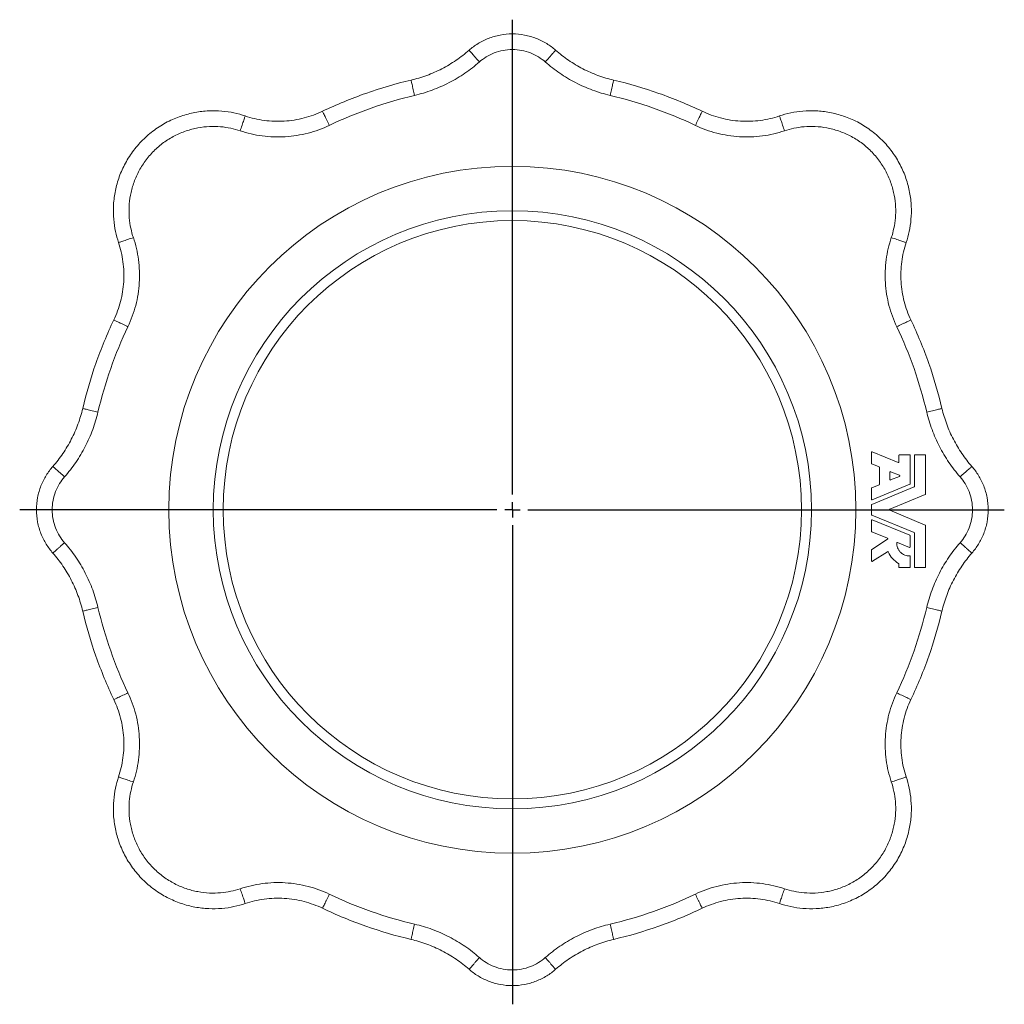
# Model space of a CAD drawing. Header units: millimetres. Extents: x 142 to 788, y -48 to 638.
# Tile 6 of 6: x 468 to 788, y 318 to 638. Entities that reach past the tile are written whole.
import ezdxf

# ---------------------------------------------------------------- set-up
doc = ezdxf.new("R2010")
doc.units = ezdxf.units.MM
doc.layers.add('FORMAT', color=7, linetype='Continuous')

# ---------------------------------------------------------------- blocks, each defined once
blk = doc.blocks.new('SW_CENTERMARKSYMBOL_0')
at = {"layer": 'FORMAT', "color": 0}
for p, q in [((0, 5), (0, 159.3)), ((-5, 0), (-160.14, 0)), ((0, 0), (-2.5, 0)), ((0, 0), (0, 2.5)), ((0, 0), (0, -2.5)), ((0, 0), (2.5, 0)), ((5, 0), (159.91, 0)), ((0, -5), (0, -160.75))]:
    blk.add_line(p, q, dxfattribs=at)

msp = doc.modelspace()

# ---------------------------------------------------------------- linework, layer by layer
at = {"color": 7, "linetype": 'Continuous', "lineweight": 15}
for p, q in [((744.86, 493.96), (744.86, 497.53)), ((745.11, 497.7), (753.52, 494.22)), ((753.77, 494.39), (753.77, 496.54)), ((753.95, 496.73), (757.25, 496.73)), ((757.43, 496.54), (757.43, 487.38)), ((758.79, 486.47), (758.79, 496.54)), ((758.97, 496.73), (762.27, 496.73)), ((762.45, 496.54), (762.45, 484.02)), ((747.31, 492.83), (744.97, 493.79)), ((747.42, 487.2), (747.42, 492.66)), ((750.81, 488.75), (750.81, 491.1)), ((751.07, 491.27), (753.9, 490.1)), ((753.9, 489.76), (751.07, 488.58)), ((744.97, 486.06), (747.31, 487.03)), ((757.32, 487.21), (745.11, 482.15)), ((744.86, 482.32), (744.86, 485.89)), ((744.97, 480.63), (758.67, 486.3)), ((762.34, 483.85), (750.78, 479.07)), ((744.86, 477.34), (744.86, 480.46)), ((758.67, 471.49), (744.97, 477.17)), ((750.78, 478.73), (762.34, 473.94)), ((744.86, 471.91), (744.86, 475.48)), ((745.11, 475.65), (757.32, 470.59)), ((762.45, 473.77), (762.45, 460.26)), ((750.06, 469.63), (744.97, 471.74)), ((758.79, 460.26), (758.79, 471.32)), ((744.94, 466.03), (750.09, 469.3)), ((757.18, 466.68), (753.32, 468.28)), ((757.43, 470.42), (757.43, 466.85)), ((744.86, 462.3), (744.86, 465.87)), ((750.04, 465.27), (745.14, 462.15)), ((753.77, 460.26), (753.77, 461.31)), ((757.43, 463.75), (757.43, 460.26)), ((757.25, 460.08), (753.95, 460.08)), ((762.27, 460.08), (758.97, 460.08))]:
    msp.add_line(p, q, dxfattribs=at)
for radius in [111.65, 97.22, 94]:
    msp.add_circle((628.11, 478.9), radius, dxfattribs=at)
for points, knots in [([(614.04, 628.28), (614.92, 629.05), (615.89, 629.78), (618, 631.07), (619.14, 631.65), (621.55, 632.59), (622.82, 632.96), (625.43, 633.45), (626.77, 633.58), (629.44, 633.58), (630.78, 633.45), (633.39, 632.96), (634.66, 632.59), (637.07, 631.65), (638.21, 631.07), (640.32, 629.78), (641.3, 629.05), (642.18, 628.28)], [0, 0, 0, 0, 0.125, 0.125, 0.25, 0.25, 0.375, 0.375, 0.5, 0.5, 0.625, 0.625, 0.75, 0.75, 0.875, 0.875, 1, 1, 1, 1]), ([(595.17, 618.55), (596.89, 618.96), (598.6, 619.47), (601.96, 620.71), (603.61, 621.43), (606.8, 623.08), (608.34, 624), (611.3, 626.02), (612.71, 627.11), (614.04, 628.28)], [0, 0, 0, 0, 0.25, 0.25, 0.5, 0.5, 0.75, 0.75, 1, 1, 1, 1]), ([(614.04, 628.28), (614.03, 628.28), (614.1, 628.2), (614.34, 627.93), (614.45, 627.81), (614.7, 627.52), (614.84, 627.36), (615.17, 626.98), (615.35, 626.78), (615.74, 626.34), (615.94, 626.1), (616.57, 625.39), (617, 624.91), (617.39, 624.45)], [0, 0, 0, 0, 0.25, 0.25, 0.375, 0.375, 0.5, 0.5, 0.625, 0.625, 0.75, 0.75, 1, 1, 1, 1]), ([(661.04, 618.55), (659.32, 618.96), (657.61, 619.47), (654.25, 620.71), (652.61, 621.43), (649.41, 623.08), (647.87, 624), (644.91, 626.02), (643.51, 627.11), (642.18, 628.28)], [0, 0, 0, 0, 0.25, 0.25, 0.5, 0.5, 0.75, 0.75, 1, 1, 1, 1]), ([(566.41, 608.44), (571, 610.62), (575.72, 612.57), (585.33, 615.95), (590.23, 617.38), (595.17, 618.55)], [0, 0, 0, 0, 0.5, 0.5, 1, 1, 1, 1]), ([(595.17, 618.55), (595.17, 618.56), (595.2, 618.45), (595.28, 618.1), (595.32, 617.94), (595.4, 617.57), (595.45, 617.36), (595.57, 616.87), (595.63, 616.6), (595.77, 616.04), (595.84, 615.74), (596.05, 614.82), (596.2, 614.18), (596.34, 613.6)], [0, 0, 0, 0, 0.25, 0.25, 0.375, 0.375, 0.5, 0.5, 0.625, 0.625, 0.75, 0.75, 1, 1, 1, 1]), ([(661.04, 618.55), (661.04, 618.56), (661.02, 618.45), (660.93, 618.1), (660.9, 617.94), (660.81, 617.57), (660.76, 617.36), (660.64, 616.87), (660.58, 616.6), (660.45, 616.04), (660.37, 615.74), (660.16, 614.82), (660.01, 614.18), (659.87, 613.6)], [0, 0, 0, 0, 0.25, 0.25, 0.375, 0.375, 0.5, 0.5, 0.625, 0.625, 0.75, 0.75, 1, 1, 1, 1]), ([(689.8, 608.44), (685.21, 610.62), (680.5, 612.57), (670.88, 615.95), (665.98, 617.38), (661.04, 618.55)], [0, 0, 0, 0, 0.5, 0.5, 1, 1, 1, 1]), ([(541.26, 606.91), (540.11, 607.3), (538.89, 607.63), (536.36, 608.17), (535.03, 608.37), (532.28, 608.6), (530.86, 608.63), (527.94, 608.49), (526.45, 608.32), (523.44, 607.76), (521.92, 607.36), (518.91, 606.34), (517.41, 605.7), (514.5, 604.19), (513.09, 603.32), (510.4, 601.35), (509.12, 600.26), (506.75, 597.89), (505.65, 596.61), (503.68, 593.91), (502.81, 592.5), (501.3, 589.59), (500.67, 588.1), (499.64, 585.08), (499.24, 583.56), (498.68, 580.56), (498.51, 579.06), (498.37, 576.15), (498.41, 574.72), (498.64, 571.97), (498.84, 570.65), (499.37, 568.11), (499.71, 566.9), (500.09, 565.75)], [0, 0, 0, 0, 0.0625, 0.0625, 0.125, 0.125, 0.1875, 0.1875, 0.25, 0.25, 0.3125, 0.3125, 0.375, 0.375, 0.4375, 0.4375, 0.5, 0.5, 0.5625, 0.5625, 0.625, 0.625, 0.6875, 0.6875, 0.75, 0.75, 0.8125, 0.8125, 0.875, 0.875, 0.9375, 0.9375, 1, 1, 1, 1]), ([(541.26, 606.91), (543.25, 606.25), (545.34, 605.75), (549.62, 605.18), (551.81, 605.1), (556.16, 605.36), (558.32, 605.71), (562.5, 606.8), (564.52, 607.54), (566.41, 608.44)], [0, 0, 0, 0, 0.25, 0.25, 0.5, 0.5, 0.75, 0.75, 1, 1, 1, 1]), ([(566.41, 608.44), (566.41, 608.44), (566.45, 608.35), (566.61, 608.02), (566.68, 607.88), (566.84, 607.53), (566.94, 607.33), (567.15, 606.88), (567.27, 606.64), (567.52, 606.11), (567.66, 605.83), (568.06, 604.98), (568.34, 604.39), (568.6, 603.84)], [0, 0, 0, 0, 0.25, 0.25, 0.375, 0.375, 0.5, 0.5, 0.625, 0.625, 0.75, 0.75, 1, 1, 1, 1]), ([(689.8, 608.44), (689.8, 608.44), (689.76, 608.35), (689.6, 608.02), (689.53, 607.88), (689.37, 607.53), (689.27, 607.33), (689.06, 606.88), (688.94, 606.64), (688.69, 606.11), (688.56, 605.83), (688.15, 604.98), (687.87, 604.39), (687.61, 603.84)], [0, 0, 0, 0, 0.25, 0.25, 0.375, 0.375, 0.5, 0.5, 0.625, 0.625, 0.75, 0.75, 1, 1, 1, 1]), ([(714.96, 606.91), (712.96, 606.25), (710.87, 605.75), (706.59, 605.18), (704.4, 605.1), (700.05, 605.36), (697.89, 605.71), (693.71, 606.8), (691.7, 607.54), (689.8, 608.44)], [0, 0, 0, 0, 0.25, 0.25, 0.5, 0.5, 0.75, 0.75, 1, 1, 1, 1]), ([(756.12, 565.75), (756.51, 566.9), (756.84, 568.11), (757.37, 570.65), (757.57, 571.97), (757.81, 574.72), (757.84, 576.15), (757.7, 579.06), (757.53, 580.56), (756.97, 583.56), (756.57, 585.08), (755.54, 588.1), (754.91, 589.59), (753.4, 592.5), (752.53, 593.91), (750.56, 596.61), (749.47, 597.89), (747.09, 600.26), (745.81, 601.35), (743.12, 603.32), (741.71, 604.19), (738.8, 605.7), (737.3, 606.34), (734.29, 607.36), (732.77, 607.76), (729.76, 608.32), (728.27, 608.49), (725.36, 608.63), (723.93, 608.6), (721.18, 608.37), (719.86, 608.17), (717.32, 607.63), (716.11, 607.3), (714.96, 606.91)], [0, 0, 0, 0, 0.0625, 0.0625, 0.125, 0.125, 0.1875, 0.1875, 0.25, 0.25, 0.3125, 0.3125, 0.375, 0.375, 0.4375, 0.4375, 0.5, 0.5, 0.5625, 0.5625, 0.625, 0.625, 0.6875, 0.6875, 0.75, 0.75, 0.8125, 0.8125, 0.875, 0.875, 0.9375, 0.9375, 1, 1, 1, 1]), ([(500.09, 565.75), (500.76, 563.76), (501.25, 561.66), (501.82, 557.38), (501.9, 555.2), (501.64, 550.85), (501.29, 548.68), (500.21, 544.5), (499.47, 542.49), (498.56, 540.59)], [0, 0, 0, 0, 0.25, 0.25, 0.5, 0.5, 0.75, 0.75, 1, 1, 1, 1]), ([(756.12, 565.75), (755.45, 563.76), (754.96, 561.66), (754.39, 557.38), (754.31, 555.2), (754.57, 550.85), (754.92, 548.68), (756, 544.5), (756.75, 542.49), (757.65, 540.59)], [0, 0, 0, 0, 0.25, 0.25, 0.5, 0.5, 0.75, 0.75, 1, 1, 1, 1]), ([(498.56, 540.59), (496.38, 536), (494.43, 531.29), (491.05, 521.67), (489.62, 516.78), (488.45, 511.83)], [0, 0, 0, 0, 0.5, 0.5, 1, 1, 1, 1]), ([(498.56, 540.59), (498.56, 540.59), (498.65, 540.55), (498.99, 540.39), (499.13, 540.32), (499.47, 540.16), (499.67, 540.06), (500.12, 539.85), (500.37, 539.73), (500.9, 539.48), (501.18, 539.35), (502.03, 538.94), (502.62, 538.66), (503.16, 538.4)], [0, 0, 0, 0, 0.25, 0.25, 0.375, 0.375, 0.5, 0.5, 0.625, 0.625, 0.75, 0.75, 1, 1, 1, 1]), ([(757.65, 540.59), (757.65, 540.59), (757.56, 540.55), (757.23, 540.39), (757.08, 540.32), (756.74, 540.16), (756.54, 540.06), (756.09, 539.85), (755.84, 539.73), (755.32, 539.48), (755.04, 539.35), (754.18, 538.94), (753.6, 538.66), (753.05, 538.4)], [0, 0, 0, 0, 0.25, 0.25, 0.375, 0.375, 0.5, 0.5, 0.625, 0.625, 0.75, 0.75, 1, 1, 1, 1]), ([(757.65, 540.59), (759.83, 536), (761.78, 531.29), (765.16, 521.67), (766.59, 516.78), (767.76, 511.83)], [0, 0, 0, 0, 0.5, 0.5, 1, 1, 1, 1]), ([(488.45, 511.83), (488.05, 510.11), (487.53, 508.4), (486.3, 505.04), (485.57, 503.4), (483.93, 500.21), (483, 498.66), (480.99, 495.71), (479.89, 494.3), (478.73, 492.97)], [0, 0, 0, 0, 0.25, 0.25, 0.5, 0.5, 0.75, 0.75, 1, 1, 1, 1]), ([(488.45, 511.83), (488.45, 511.83), (488.55, 511.81), (488.91, 511.72), (489.06, 511.69), (489.43, 511.6), (489.65, 511.55), (490.13, 511.43), (490.4, 511.37), (490.97, 511.24), (491.27, 511.17), (492.19, 510.95), (492.82, 510.8), (493.41, 510.66)], [0, 0, 0, 0, 0.25, 0.25, 0.375, 0.375, 0.5, 0.5, 0.625, 0.625, 0.75, 0.75, 1, 1, 1, 1]), ([(767.76, 511.83), (767.76, 511.83), (767.66, 511.81), (767.3, 511.72), (767.15, 511.69), (766.78, 511.6), (766.56, 511.55), (766.08, 511.43), (765.81, 511.37), (765.24, 511.24), (764.94, 511.17), (764.02, 510.95), (763.39, 510.8), (762.8, 510.66)], [0, 0, 0, 0, 0.25, 0.25, 0.375, 0.375, 0.5, 0.5, 0.625, 0.625, 0.75, 0.75, 1, 1, 1, 1]), ([(767.76, 511.83), (768.16, 510.11), (768.68, 508.4), (769.92, 505.04), (770.64, 503.4), (772.29, 500.21), (773.21, 498.66), (775.22, 495.71), (776.32, 494.3), (777.49, 492.97)], [0, 0, 0, 0, 0.25, 0.25, 0.5, 0.5, 0.75, 0.75, 1, 1, 1, 1]), ([(745.11, 497.7), (745.09, 497.71), (745.06, 497.72), (745, 497.71), (744.97, 497.7), (744.91, 497.67), (744.89, 497.64), (744.86, 497.59), (744.86, 497.56), (744.86, 497.53)], [0, 0, 0, 0, 0.25, 0.25, 0.5, 0.5, 0.75, 0.75, 1, 1, 1, 1]), ([(753.95, 496.73), (753.91, 496.73), (753.86, 496.71), (753.79, 496.64), (753.77, 496.59), (753.77, 496.54)], [0, 0, 0, 0, 0.5, 0.5, 1, 1, 1, 1]), ([(757.43, 496.54), (757.43, 496.59), (757.42, 496.64), (757.34, 496.71), (757.29, 496.73), (757.25, 496.73)], [0, 0, 0, 0, 0.5, 0.5, 1, 1, 1, 1]), ([(758.97, 496.73), (758.93, 496.73), (758.87, 496.71), (758.8, 496.64), (758.79, 496.59), (758.79, 496.54)], [0, 0, 0, 0, 0.5, 0.5, 1, 1, 1, 1]), ([(762.45, 496.54), (762.45, 496.59), (762.43, 496.64), (762.36, 496.71), (762.31, 496.73), (762.27, 496.73)], [0, 0, 0, 0, 0.5, 0.5, 1, 1, 1, 1]), ([(478.73, 464.83), (477.95, 465.71), (477.23, 466.68), (475.93, 468.79), (475.36, 469.93), (474.42, 472.34), (474.05, 473.61), (473.55, 476.22), (473.43, 477.56), (473.43, 480.24), (473.55, 481.58), (474.05, 484.18), (474.42, 485.45), (475.36, 487.86), (475.93, 489), (477.23, 491.11), (477.95, 492.09), (478.73, 492.97)], [0, 0, 0, 0, 0.125, 0.125, 0.25, 0.25, 0.375, 0.375, 0.5, 0.5, 0.625, 0.625, 0.75, 0.75, 0.875, 0.875, 1, 1, 1, 1]), ([(744.86, 493.96), (744.86, 493.93), (744.87, 493.89), (744.91, 493.83), (744.94, 493.81), (744.97, 493.79)], [0, 0, 0, 0, 0.5, 0.5, 1, 1, 1, 1]), ([(753.52, 494.22), (753.54, 494.21), (753.57, 494.21), (753.63, 494.21), (753.66, 494.22), (753.71, 494.26), (753.74, 494.28), (753.76, 494.34), (753.77, 494.37), (753.77, 494.39)], [0, 0, 0, 0, 0.25, 0.25, 0.5, 0.5, 0.75, 0.75, 1, 1, 1, 1]), ([(777.49, 464.83), (778.26, 465.71), (778.98, 466.68), (780.28, 468.79), (780.85, 469.93), (781.8, 472.34), (782.16, 473.61), (782.66, 476.22), (782.79, 477.56), (782.79, 480.24), (782.66, 481.58), (782.16, 484.18), (781.8, 485.45), (780.85, 487.86), (780.28, 489), (778.98, 491.11), (778.26, 492.09), (777.49, 492.97)], [0, 0, 0, 0, 0.125, 0.125, 0.25, 0.25, 0.375, 0.375, 0.5, 0.5, 0.625, 0.625, 0.75, 0.75, 0.875, 0.875, 1, 1, 1, 1]), ([(747.42, 492.66), (747.42, 492.69), (747.41, 492.73), (747.37, 492.79), (747.34, 492.81), (747.31, 492.83)], [0, 0, 0, 0, 0.5, 0.5, 1, 1, 1, 1]), ([(751.07, 491.27), (751.04, 491.28), (751.02, 491.29), (750.96, 491.28), (750.92, 491.27), (750.87, 491.23), (750.85, 491.21), (750.82, 491.15), (750.81, 491.13), (750.81, 491.1)], [0, 0, 0, 0, 0.25, 0.25, 0.5, 0.5, 0.75, 0.75, 1, 1, 1, 1]), ([(753.9, 489.76), (753.93, 489.77), (753.96, 489.79), (754, 489.85), (754.02, 489.89), (754.02, 489.97), (754, 490.01), (753.96, 490.07), (753.93, 490.08), (753.9, 490.1)], [0, 0, 0, 0, 0.25, 0.25, 0.5, 0.5, 0.75, 0.75, 1, 1, 1, 1]), ([(747.31, 487.03), (747.34, 487.04), (747.37, 487.06), (747.41, 487.13), (747.42, 487.16), (747.42, 487.2)], [0, 0, 0, 0, 0.5, 0.5, 1, 1, 1, 1]), ([(750.81, 488.75), (750.81, 488.73), (750.82, 488.7), (750.85, 488.64), (750.87, 488.62), (750.92, 488.58), (750.96, 488.57), (751.02, 488.57), (751.04, 488.57), (751.07, 488.58)], [0, 0, 0, 0, 0.25, 0.25, 0.5, 0.5, 0.75, 0.75, 1, 1, 1, 1]), ([(757.32, 487.21), (757.35, 487.22), (757.38, 487.24), (757.42, 487.3), (757.43, 487.34), (757.43, 487.38)], [0, 0, 0, 0, 0.5, 0.5, 1, 1, 1, 1]), ([(744.97, 486.06), (744.94, 486.05), (744.91, 486.02), (744.87, 485.96), (744.86, 485.92), (744.86, 485.89)], [0, 0, 0, 0, 0.5, 0.5, 1, 1, 1, 1]), ([(758.67, 486.3), (758.7, 486.32), (758.73, 486.34), (758.78, 486.4), (758.79, 486.44), (758.79, 486.47)], [0, 0, 0, 0, 0.5, 0.5, 1, 1, 1, 1]), ([(762.34, 483.85), (762.37, 483.87), (762.4, 483.89), (762.44, 483.95), (762.45, 483.99), (762.45, 484.02)], [0, 0, 0, 0, 0.5, 0.5, 1, 1, 1, 1]), ([(744.86, 482.32), (744.86, 482.29), (744.86, 482.26), (744.89, 482.21), (744.91, 482.18), (744.97, 482.15), (745, 482.14), (745.06, 482.13), (745.09, 482.14), (745.11, 482.15)], [0, 0, 0, 0, 0.25, 0.25, 0.5, 0.5, 0.75, 0.75, 1, 1, 1, 1]), ([(744.97, 480.63), (744.94, 480.61), (744.91, 480.59), (744.87, 480.53), (744.86, 480.49), (744.86, 480.46)], [0, 0, 0, 0, 0.5, 0.5, 1, 1, 1, 1]), ([(744.86, 477.34), (744.86, 477.3), (744.87, 477.27), (744.91, 477.2), (744.94, 477.18), (744.97, 477.17)], [0, 0, 0, 0, 0.5, 0.5, 1, 1, 1, 1]), ([(750.78, 479.07), (750.76, 479.06), (750.73, 479.04), (750.68, 478.98), (750.67, 478.94), (750.67, 478.86), (750.68, 478.82), (750.73, 478.76), (750.76, 478.74), (750.78, 478.73)], [0, 0, 0, 0, 0.25, 0.25, 0.5, 0.5, 0.75, 0.75, 1, 1, 1, 1]), ([(745.11, 475.65), (745.09, 475.66), (745.06, 475.66), (745, 475.66), (744.97, 475.65), (744.91, 475.61), (744.89, 475.59), (744.86, 475.53), (744.86, 475.5), (744.86, 475.48)], [0, 0, 0, 0, 0.25, 0.25, 0.5, 0.5, 0.75, 0.75, 1, 1, 1, 1]), ([(762.45, 473.77), (762.45, 473.81), (762.44, 473.84), (762.4, 473.91), (762.37, 473.93), (762.34, 473.94)], [0, 0, 0, 0, 0.5, 0.5, 1, 1, 1, 1]), ([(744.86, 471.91), (744.86, 471.87), (744.87, 471.84), (744.91, 471.77), (744.94, 471.75), (744.97, 471.74)], [0, 0, 0, 0, 0.5, 0.5, 1, 1, 1, 1]), ([(757.43, 470.42), (757.43, 470.45), (757.42, 470.49), (757.38, 470.55), (757.35, 470.58), (757.32, 470.59)], [0, 0, 0, 0, 0.5, 0.5, 1, 1, 1, 1]), ([(758.79, 471.32), (758.79, 471.36), (758.78, 471.4), (758.73, 471.46), (758.7, 471.48), (758.67, 471.49)], [0, 0, 0, 0, 0.5, 0.5, 1, 1, 1, 1]), ([(478.73, 464.83), (478.72, 464.82), (478.8, 464.89), (479.08, 465.14), (479.2, 465.24), (479.48, 465.49), (479.65, 465.64), (480.02, 465.96), (480.23, 466.15), (480.67, 466.53), (480.9, 466.74), (481.61, 467.36), (482.1, 467.79), (482.55, 468.19)], [0, 0, 0, 0, 0.25, 0.25, 0.375, 0.375, 0.5, 0.5, 0.625, 0.625, 0.75, 0.75, 1, 1, 1, 1]), ([(750.09, 469.3), (750.12, 469.32), (750.14, 469.34), (750.17, 469.4), (750.18, 469.44), (750.17, 469.51), (750.16, 469.55), (750.12, 469.6), (750.09, 469.62), (750.06, 469.63)], [0, 0, 0, 0, 0.25, 0.25, 0.5, 0.5, 0.75, 0.75, 1, 1, 1, 1]), ([(753.06, 468.12), (753.04, 467.63), (753.12, 467.09), (753.41, 466.3), (753.54, 466.04), (753.85, 465.55), (754.03, 465.32), (754.45, 464.9), (754.68, 464.72), (755.16, 464.41), (755.42, 464.28), (756.21, 463.98), (756.75, 463.91), (757.24, 463.93)], [0, 0, 0, 0, 0.25, 0.25, 0.375, 0.375, 0.5, 0.5, 0.625, 0.625, 0.75, 0.75, 1, 1, 1, 1]), ([(753.32, 468.28), (753.29, 468.29), (753.27, 468.3), (753.21, 468.29), (753.18, 468.28), (753.12, 468.25), (753.1, 468.22), (753.07, 468.17), (753.07, 468.14), (753.06, 468.12)], [0, 0, 0, 0, 0.25, 0.25, 0.5, 0.5, 0.75, 0.75, 1, 1, 1, 1]), ([(777.49, 464.83), (777.49, 464.82), (777.41, 464.89), (777.13, 465.14), (777.02, 465.24), (776.73, 465.49), (776.56, 465.64), (776.19, 465.96), (775.98, 466.15), (775.54, 466.53), (775.31, 466.74), (774.6, 467.36), (774.11, 467.79), (773.66, 468.19)], [0, 0, 0, 0, 0.25, 0.25, 0.375, 0.375, 0.5, 0.5, 0.625, 0.625, 0.75, 0.75, 1, 1, 1, 1]), ([(488.45, 445.97), (488.05, 447.69), (487.53, 449.4), (486.3, 452.75), (485.57, 454.4), (483.93, 457.59), (483, 459.13), (480.99, 462.09), (479.89, 463.5), (478.73, 464.83)], [0, 0, 0, 0, 0.25, 0.25, 0.5, 0.5, 0.75, 0.75, 1, 1, 1, 1]), ([(744.94, 466.03), (744.92, 466.01), (744.9, 465.99), (744.87, 465.93), (744.86, 465.9), (744.86, 465.87)], [0, 0, 0, 0, 0.5, 0.5, 1, 1, 1, 1]), ([(750.31, 465.18), (750.29, 465.23), (750.25, 465.27), (750.14, 465.3), (750.08, 465.29), (750.04, 465.27)], [0, 0, 0, 0, 0.5, 0.5, 1, 1, 1, 1]), ([(750.31, 465.18), (750.62, 464.41), (751.09, 463.67), (752.24, 462.4), (752.93, 461.87), (753.67, 461.48)], [0, 0, 0, 0, 0.5, 0.5, 1, 1, 1, 1]), ([(757.18, 466.68), (757.2, 466.67), (757.23, 466.67), (757.29, 466.67), (757.32, 466.68), (757.38, 466.72), (757.4, 466.74), (757.43, 466.8), (757.43, 466.83), (757.43, 466.85)], [0, 0, 0, 0, 0.25, 0.25, 0.5, 0.5, 0.75, 0.75, 1, 1, 1, 1]), ([(767.76, 445.97), (768.16, 447.69), (768.68, 449.4), (769.92, 452.75), (770.64, 454.4), (772.29, 457.59), (773.21, 459.13), (775.22, 462.09), (776.32, 463.5), (777.49, 464.83)], [0, 0, 0, 0, 0.25, 0.25, 0.5, 0.5, 0.75, 0.75, 1, 1, 1, 1]), ([(744.86, 462.3), (744.86, 462.27), (744.87, 462.24), (744.9, 462.18), (744.92, 462.16), (744.99, 462.12), (745.02, 462.12), (745.09, 462.12), (745.12, 462.13), (745.14, 462.15)], [0, 0, 0, 0, 0.25, 0.25, 0.5, 0.5, 0.75, 0.75, 1, 1, 1, 1]), ([(753.77, 461.31), (753.77, 461.35), (753.76, 461.38), (753.72, 461.44), (753.7, 461.46), (753.67, 461.48)], [0, 0, 0, 0, 0.5, 0.5, 1, 1, 1, 1]), ([(757.43, 463.75), (757.43, 463.79), (757.41, 463.84), (757.34, 463.91), (757.29, 463.93), (757.24, 463.93)], [0, 0, 0, 0, 0.5, 0.5, 1, 1, 1, 1]), ([(753.77, 460.26), (753.77, 460.22), (753.79, 460.17), (753.86, 460.1), (753.91, 460.08), (753.95, 460.08)], [0, 0, 0, 0, 0.5, 0.5, 1, 1, 1, 1]), ([(757.25, 460.08), (757.29, 460.08), (757.34, 460.1), (757.42, 460.17), (757.43, 460.22), (757.43, 460.26)], [0, 0, 0, 0, 0.5, 0.5, 1, 1, 1, 1]), ([(758.79, 460.26), (758.79, 460.22), (758.8, 460.17), (758.87, 460.1), (758.93, 460.08), (758.97, 460.08)], [0, 0, 0, 0, 0.5, 0.5, 1, 1, 1, 1]), ([(762.27, 460.08), (762.31, 460.08), (762.36, 460.1), (762.43, 460.17), (762.45, 460.22), (762.45, 460.26)], [0, 0, 0, 0, 0.5, 0.5, 1, 1, 1, 1]), ([(488.45, 445.97), (488.45, 445.96), (488.55, 445.99), (488.91, 446.07), (489.06, 446.11), (489.43, 446.2), (489.65, 446.25), (490.13, 446.36), (490.4, 446.42), (490.97, 446.56), (491.27, 446.63), (492.19, 446.85), (492.82, 447), (493.41, 447.13)], [0, 0, 0, 0, 0.25, 0.25, 0.375, 0.375, 0.5, 0.5, 0.625, 0.625, 0.75, 0.75, 1, 1, 1, 1]), ([(498.56, 417.2), (496.38, 421.79), (494.43, 426.51), (491.05, 436.12), (489.62, 441.02), (488.45, 445.97)], [0, 0, 0, 0, 0.5, 0.5, 1, 1, 1, 1]), ([(757.65, 417.2), (759.83, 421.79), (761.78, 426.51), (765.16, 436.12), (766.59, 441.02), (767.76, 445.97)], [0, 0, 0, 0, 0.5, 0.5, 1, 1, 1, 1]), ([(767.76, 445.97), (767.76, 445.96), (767.66, 445.99), (767.3, 446.07), (767.15, 446.11), (766.78, 446.2), (766.56, 446.25), (766.08, 446.36), (765.81, 446.42), (765.24, 446.56), (764.94, 446.63), (764.02, 446.85), (763.39, 447), (762.8, 447.13)], [0, 0, 0, 0, 0.25, 0.25, 0.375, 0.375, 0.5, 0.5, 0.625, 0.625, 0.75, 0.75, 1, 1, 1, 1]), ([(498.56, 417.2), (498.56, 417.2), (498.65, 417.25), (498.99, 417.4), (499.13, 417.47), (499.47, 417.64), (499.67, 417.73), (500.12, 417.94), (500.37, 418.06), (500.9, 418.31), (501.18, 418.45), (502.03, 418.85), (502.62, 419.13), (503.16, 419.39)], [0, 0, 0, 0, 0.25, 0.25, 0.375, 0.375, 0.5, 0.5, 0.625, 0.625, 0.75, 0.75, 1, 1, 1, 1]), ([(757.65, 417.2), (757.65, 417.2), (757.56, 417.25), (757.23, 417.4), (757.08, 417.47), (756.74, 417.64), (756.54, 417.73), (756.09, 417.94), (755.84, 418.06), (755.32, 418.31), (755.04, 418.45), (754.18, 418.85), (753.6, 419.13), (753.05, 419.39)], [0, 0, 0, 0, 0.25, 0.25, 0.375, 0.375, 0.5, 0.5, 0.625, 0.625, 0.75, 0.75, 1, 1, 1, 1]), ([(500.09, 392.05), (500.76, 394.04), (501.25, 396.13), (501.82, 400.41), (501.9, 402.6), (501.64, 406.95), (501.29, 409.11), (500.21, 413.29), (499.47, 415.31), (498.56, 417.2)], [0, 0, 0, 0, 0.25, 0.25, 0.5, 0.5, 0.75, 0.75, 1, 1, 1, 1]), ([(756.12, 392.05), (755.45, 394.04), (754.96, 396.13), (754.39, 400.41), (754.31, 402.6), (754.57, 406.95), (754.92, 409.11), (756, 413.29), (756.75, 415.31), (757.65, 417.2)], [0, 0, 0, 0, 0.25, 0.25, 0.5, 0.5, 0.75, 0.75, 1, 1, 1, 1]), ([(500.09, 392.05), (499.71, 390.9), (499.37, 389.69), (498.84, 387.15), (498.64, 385.82), (498.41, 383.07), (498.37, 381.65), (498.51, 378.73), (498.68, 377.24), (499.24, 374.23), (499.64, 372.71), (500.67, 369.7), (501.3, 368.21), (502.81, 365.3), (503.68, 363.88), (505.65, 361.19), (506.75, 359.91), (509.12, 357.54), (510.4, 356.44), (513.09, 354.48), (514.5, 353.6), (517.41, 352.1), (518.91, 351.46), (521.92, 350.43), (523.44, 350.04), (526.45, 349.47), (527.94, 349.3), (530.86, 349.17), (532.28, 349.2), (535.03, 349.43), (536.36, 349.63), (538.89, 350.16), (540.11, 350.5), (541.26, 350.88)], [0, 0, 0, 0, 0.0625, 0.0625, 0.125, 0.125, 0.1875, 0.1875, 0.25, 0.25, 0.3125, 0.3125, 0.375, 0.375, 0.4375, 0.4375, 0.5, 0.5, 0.5625, 0.5625, 0.625, 0.625, 0.6875, 0.6875, 0.75, 0.75, 0.8125, 0.8125, 0.875, 0.875, 0.9375, 0.9375, 1, 1, 1, 1]), ([(714.96, 350.88), (716.11, 350.5), (717.32, 350.16), (719.86, 349.63), (721.18, 349.43), (723.93, 349.2), (725.36, 349.17), (728.27, 349.3), (729.76, 349.47), (732.77, 350.04), (734.29, 350.43), (737.3, 351.46), (738.8, 352.1), (741.71, 353.6), (743.12, 354.48), (745.81, 356.44), (747.09, 357.54), (749.47, 359.91), (750.56, 361.19), (752.53, 363.88), (753.4, 365.3), (754.91, 368.21), (755.54, 369.7), (756.57, 372.71), (756.97, 374.23), (757.53, 377.24), (757.7, 378.73), (757.84, 381.65), (757.81, 383.07), (757.57, 385.82), (757.37, 387.15), (756.84, 389.69), (756.51, 390.9), (756.12, 392.05)], [0, 0, 0, 0, 0.0625, 0.0625, 0.125, 0.125, 0.1875, 0.1875, 0.25, 0.25, 0.3125, 0.3125, 0.375, 0.375, 0.4375, 0.4375, 0.5, 0.5, 0.5625, 0.5625, 0.625, 0.625, 0.6875, 0.6875, 0.75, 0.75, 0.8125, 0.8125, 0.875, 0.875, 0.9375, 0.9375, 1, 1, 1, 1]), ([(541.26, 350.88), (543.25, 351.55), (545.34, 352.04), (549.62, 352.61), (551.81, 352.7), (556.16, 352.43), (558.32, 352.09), (562.5, 351), (564.52, 350.26), (566.41, 349.36)], [0, 0, 0, 0, 0.25, 0.25, 0.5, 0.5, 0.75, 0.75, 1, 1, 1, 1]), ([(566.41, 349.36), (566.41, 349.35), (566.45, 349.45), (566.61, 349.78), (566.68, 349.92), (566.84, 350.26), (566.94, 350.46), (567.15, 350.91), (567.27, 351.16), (567.52, 351.69), (567.66, 351.97), (568.06, 352.82), (568.34, 353.41), (568.6, 353.95)], [0, 0, 0, 0, 0.25, 0.25, 0.375, 0.375, 0.5, 0.5, 0.625, 0.625, 0.75, 0.75, 1, 1, 1, 1]), ([(689.8, 349.36), (689.8, 349.35), (689.76, 349.45), (689.6, 349.78), (689.53, 349.92), (689.37, 350.26), (689.27, 350.46), (689.06, 350.91), (688.94, 351.16), (688.69, 351.69), (688.56, 351.97), (688.15, 352.82), (687.87, 353.41), (687.61, 353.95)], [0, 0, 0, 0, 0.25, 0.25, 0.375, 0.375, 0.5, 0.5, 0.625, 0.625, 0.75, 0.75, 1, 1, 1, 1]), ([(714.96, 350.88), (712.96, 351.55), (710.87, 352.04), (706.59, 352.61), (704.4, 352.7), (700.05, 352.43), (697.89, 352.09), (693.71, 351), (691.7, 350.26), (689.8, 349.36)], [0, 0, 0, 0, 0.25, 0.25, 0.5, 0.5, 0.75, 0.75, 1, 1, 1, 1]), ([(566.41, 349.36), (571, 347.17), (575.72, 345.22), (585.33, 341.84), (590.23, 340.41), (595.17, 339.25)], [0, 0, 0, 0, 0.5, 0.5, 1, 1, 1, 1]), ([(689.8, 349.36), (685.21, 347.17), (680.5, 345.22), (670.88, 341.84), (665.98, 340.41), (661.04, 339.25)], [0, 0, 0, 0, 0.5, 0.5, 1, 1, 1, 1]), ([(595.17, 339.25), (595.17, 339.24), (595.2, 339.34), (595.28, 339.7), (595.32, 339.85), (595.4, 340.22), (595.45, 340.44), (595.57, 340.92), (595.63, 341.19), (595.77, 341.76), (595.84, 342.06), (596.05, 342.98), (596.2, 343.61), (596.34, 344.2)], [0, 0, 0, 0, 0.25, 0.25, 0.375, 0.375, 0.5, 0.5, 0.625, 0.625, 0.75, 0.75, 1, 1, 1, 1]), ([(661.04, 339.25), (661.04, 339.24), (661.02, 339.34), (660.93, 339.7), (660.9, 339.85), (660.81, 340.22), (660.76, 340.44), (660.64, 340.92), (660.58, 341.19), (660.45, 341.76), (660.37, 342.06), (660.16, 342.98), (660.01, 343.61), (659.87, 344.2)], [0, 0, 0, 0, 0.25, 0.25, 0.375, 0.375, 0.5, 0.5, 0.625, 0.625, 0.75, 0.75, 1, 1, 1, 1]), ([(595.17, 339.25), (596.89, 338.84), (598.6, 338.33), (601.96, 337.09), (603.61, 336.36), (606.8, 334.72), (608.34, 333.8), (611.3, 331.78), (612.71, 330.69), (614.04, 329.52)], [0, 0, 0, 0, 0.25, 0.25, 0.5, 0.5, 0.75, 0.75, 1, 1, 1, 1]), ([(661.04, 339.25), (659.32, 338.84), (657.61, 338.33), (654.25, 337.09), (652.61, 336.36), (649.41, 334.72), (647.87, 333.8), (644.91, 331.78), (643.51, 330.69), (642.18, 329.52)], [0, 0, 0, 0, 0.25, 0.25, 0.5, 0.5, 0.75, 0.75, 1, 1, 1, 1]), ([(642.18, 329.52), (642.18, 329.51), (642.11, 329.59), (641.87, 329.87), (641.76, 329.99), (641.51, 330.27), (641.37, 330.44), (641.04, 330.81), (640.86, 331.02), (640.47, 331.46), (640.27, 331.69), (639.64, 332.4), (639.22, 332.89), (638.82, 333.34)], [0, 0, 0, 0, 0.25, 0.25, 0.375, 0.375, 0.5, 0.5, 0.625, 0.625, 0.75, 0.75, 1, 1, 1, 1]), ([(642.18, 329.52), (641.3, 328.74), (640.32, 328.02), (638.21, 326.72), (637.07, 326.15), (634.66, 325.21), (633.39, 324.84), (630.78, 324.34), (629.44, 324.22), (626.77, 324.22), (625.43, 324.34), (622.82, 324.84), (621.55, 325.21), (619.14, 326.15), (618, 326.72), (615.89, 328.02), (614.92, 328.74), (614.04, 329.52)], [0, 0, 0, 0, 0.125, 0.125, 0.25, 0.25, 0.375, 0.375, 0.5, 0.5, 0.625, 0.625, 0.75, 0.75, 0.875, 0.875, 1, 1, 1, 1])]:
    msp.add_open_spline(points, degree=3, knots=knots, dxfattribs=at)
at = {"color": 8, "linetype": 'Continuous', "lineweight": 0}
for points, knots in [([(617.39, 624.45), (618.06, 625.04), (618.81, 625.59), (620.41, 626.58), (621.28, 627.02), (623.12, 627.73), (624.08, 628.01), (626.07, 628.39), (627.09, 628.49), (629.13, 628.49), (630.14, 628.39), (632.13, 628.01), (633.1, 627.73), (634.93, 627.02), (635.8, 626.58), (637.41, 625.59), (638.15, 625.04), (638.82, 624.45)], [0, 0, 0, 0, 0.125, 0.125, 0.25, 0.25, 0.375, 0.375, 0.5, 0.5, 0.625, 0.625, 0.75, 0.75, 0.875, 0.875, 1, 1, 1, 1]), ([(642.18, 628.28), (642.18, 628.28), (642.11, 628.2), (641.87, 627.93), (641.76, 627.81), (641.51, 627.52), (641.37, 627.36), (641.04, 626.98), (640.86, 626.78), (640.47, 626.34), (640.27, 626.1), (639.64, 625.39), (639.22, 624.91), (638.82, 624.45)], [0, 0, 0, 0, 0.25, 0.25, 0.375, 0.375, 0.5, 0.5, 0.625, 0.625, 0.75, 0.75, 1, 1, 1, 1]), ([(617.39, 624.45), (615.91, 623.15), (614.34, 621.93), (611.04, 619.68), (609.32, 618.65), (605.75, 616.81), (603.92, 616), (600.17, 614.62), (598.26, 614.05), (596.34, 613.6)], [0, 0, 0, 0, 0.25, 0.25, 0.5, 0.5, 0.75, 0.75, 1, 1, 1, 1]), ([(638.82, 624.45), (640.3, 623.15), (641.87, 621.93), (645.17, 619.68), (646.9, 618.65), (650.46, 616.81), (652.3, 616), (656.04, 614.62), (657.95, 614.05), (659.87, 613.6)], [0, 0, 0, 0, 0.25, 0.25, 0.5, 0.5, 0.75, 0.75, 1, 1, 1, 1]), ([(568.6, 603.84), (573.02, 605.95), (577.57, 607.83), (586.85, 611.09), (591.57, 612.47), (596.34, 613.6)], [0, 0, 0, 0, 0.5, 0.5, 1, 1, 1, 1]), ([(687.61, 603.84), (683.19, 605.95), (678.64, 607.83), (669.36, 611.09), (664.64, 612.47), (659.87, 613.6)], [0, 0, 0, 0, 0.5, 0.5, 1, 1, 1, 1]), ([(541.26, 606.91), (541.26, 606.92), (541.23, 606.82), (541.11, 606.47), (541.06, 606.32), (540.94, 605.96), (540.87, 605.75), (540.71, 605.28), (540.62, 605.02), (540.44, 604.46), (540.34, 604.17), (540.04, 603.27), (539.83, 602.66), (539.64, 602.09)], [0, 0, 0, 0, 0.25, 0.25, 0.375, 0.375, 0.5, 0.5, 0.625, 0.625, 0.75, 0.75, 1, 1, 1, 1]), ([(714.96, 606.91), (714.95, 606.92), (714.99, 606.82), (715.1, 606.47), (715.15, 606.32), (715.27, 605.96), (715.34, 605.75), (715.5, 605.28), (715.59, 605.02), (715.78, 604.46), (715.87, 604.17), (716.17, 603.27), (716.38, 602.66), (716.57, 602.09)], [0, 0, 0, 0, 0.25, 0.25, 0.375, 0.375, 0.5, 0.5, 0.625, 0.625, 0.75, 0.75, 1, 1, 1, 1]), ([(539.64, 602.09), (538.67, 602.41), (537.65, 602.69), (535.51, 603.14), (534.39, 603.31), (532.07, 603.51), (530.87, 603.53), (528.41, 603.42), (527.15, 603.28), (524.61, 602.8), (523.33, 602.47), (520.79, 601.6), (519.53, 601.06), (517.08, 599.79), (515.88, 599.06), (513.61, 597.4), (512.53, 596.47), (510.53, 594.47), (509.61, 593.39), (507.95, 591.12), (507.21, 589.93), (505.94, 587.47), (505.4, 586.21), (504.54, 583.67), (504.2, 582.39), (503.73, 579.85), (503.59, 578.6), (503.47, 576.14), (503.5, 574.94), (503.69, 572.62), (503.86, 571.5), (504.31, 569.36), (504.59, 568.33), (504.92, 567.36)], [0, 0, 0, 0, 0.0625, 0.0625, 0.125, 0.125, 0.1875, 0.1875, 0.25, 0.25, 0.3125, 0.3125, 0.375, 0.375, 0.4375, 0.4375, 0.5, 0.5, 0.5625, 0.5625, 0.625, 0.625, 0.6875, 0.6875, 0.75, 0.75, 0.8125, 0.8125, 0.875, 0.875, 0.9375, 0.9375, 1, 1, 1, 1]), ([(568.6, 603.84), (566.42, 602.81), (564.1, 601.95), (559.28, 600.7), (556.8, 600.3), (551.79, 600), (549.27, 600.09), (544.34, 600.75), (541.93, 601.32), (539.64, 602.09)], [0, 0, 0, 0, 0.25, 0.25, 0.5, 0.5, 0.75, 0.75, 1, 1, 1, 1]), ([(687.61, 603.84), (689.79, 602.81), (692.12, 601.95), (696.93, 600.7), (699.42, 600.3), (704.43, 600), (706.94, 600.09), (711.87, 600.75), (714.28, 601.32), (716.57, 602.09)], [0, 0, 0, 0, 0.25, 0.25, 0.5, 0.5, 0.75, 0.75, 1, 1, 1, 1]), ([(751.29, 567.36), (751.62, 568.33), (751.9, 569.36), (752.35, 571.5), (752.52, 572.62), (752.72, 574.94), (752.74, 576.14), (752.63, 578.6), (752.48, 579.85), (752.01, 582.39), (751.68, 583.67), (750.81, 586.21), (750.27, 587.47), (749, 589.93), (748.26, 591.12), (746.6, 593.39), (745.68, 594.47), (743.68, 596.47), (742.6, 597.4), (740.33, 599.06), (739.14, 599.79), (736.68, 601.06), (735.42, 601.6), (732.88, 602.47), (731.6, 602.8), (729.06, 603.28), (727.8, 603.42), (725.35, 603.53), (724.14, 603.51), (721.82, 603.31), (720.71, 603.14), (718.56, 602.69), (717.54, 602.41), (716.57, 602.09)], [0, 0, 0, 0, 0.0625, 0.0625, 0.125, 0.125, 0.1875, 0.1875, 0.25, 0.25, 0.3125, 0.3125, 0.375, 0.375, 0.4375, 0.4375, 0.5, 0.5, 0.5625, 0.5625, 0.625, 0.625, 0.6875, 0.6875, 0.75, 0.75, 0.8125, 0.8125, 0.875, 0.875, 0.9375, 0.9375, 1, 1, 1, 1]), ([(500.09, 565.75), (500.09, 565.75), (500.19, 565.78), (500.53, 565.9), (500.68, 565.95), (501.04, 566.07), (501.25, 566.14), (501.73, 566.29), (501.99, 566.38), (502.54, 566.57), (502.83, 566.67), (503.73, 566.97), (504.35, 567.17), (504.92, 567.36)], [0, 0, 0, 0, 0.25, 0.25, 0.375, 0.375, 0.5, 0.5, 0.625, 0.625, 0.75, 0.75, 1, 1, 1, 1]), ([(503.16, 538.4), (504.2, 540.59), (505.05, 542.91), (506.3, 547.72), (506.7, 550.21), (507, 555.22), (506.91, 557.74), (506.25, 562.66), (505.69, 565.07), (504.92, 567.36)], [0, 0, 0, 0, 0.25, 0.25, 0.5, 0.5, 0.75, 0.75, 1, 1, 1, 1]), ([(753.05, 538.4), (752.01, 540.59), (751.16, 542.91), (749.91, 547.72), (749.51, 550.21), (749.21, 555.22), (749.3, 557.74), (749.96, 562.66), (750.53, 565.07), (751.29, 567.36)], [0, 0, 0, 0, 0.25, 0.25, 0.5, 0.5, 0.75, 0.75, 1, 1, 1, 1]), ([(756.12, 565.75), (756.13, 565.75), (756.03, 565.78), (755.68, 565.9), (755.53, 565.95), (755.17, 566.07), (754.96, 566.14), (754.49, 566.29), (754.23, 566.38), (753.67, 566.57), (753.38, 566.67), (752.48, 566.97), (751.87, 567.17), (751.29, 567.36)], [0, 0, 0, 0, 0.25, 0.25, 0.375, 0.375, 0.5, 0.5, 0.625, 0.625, 0.75, 0.75, 1, 1, 1, 1]), ([(503.16, 538.4), (501.05, 533.98), (499.17, 529.43), (495.91, 520.16), (494.53, 515.43), (493.41, 510.66)], [0, 0, 0, 0, 0.5, 0.5, 1, 1, 1, 1]), ([(753.05, 538.4), (755.16, 533.98), (757.04, 529.43), (760.3, 520.16), (761.68, 515.43), (762.8, 510.66)], [0, 0, 0, 0, 0.5, 0.5, 1, 1, 1, 1]), ([(482.55, 489.61), (483.85, 491.09), (485.08, 492.67), (487.33, 495.96), (488.35, 497.69), (490.19, 501.25), (491, 503.09), (492.38, 506.83), (492.95, 508.74), (493.41, 510.66)], [0, 0, 0, 0, 0.25, 0.25, 0.5, 0.5, 0.75, 0.75, 1, 1, 1, 1]), ([(773.66, 489.61), (772.36, 491.09), (771.14, 492.67), (768.89, 495.96), (767.86, 497.69), (766.02, 501.25), (765.21, 503.09), (763.83, 506.83), (763.26, 508.74), (762.8, 510.66)], [0, 0, 0, 0, 0.25, 0.25, 0.5, 0.5, 0.75, 0.75, 1, 1, 1, 1]), ([(478.73, 492.97), (478.72, 492.97), (478.8, 492.9), (479.08, 492.66), (479.2, 492.56), (479.48, 492.31), (479.65, 492.16), (480.02, 491.83), (480.23, 491.65), (480.67, 491.26), (480.9, 491.06), (481.61, 490.44), (482.1, 490.01), (482.55, 489.61)], [0, 0, 0, 0, 0.25, 0.25, 0.375, 0.375, 0.5, 0.5, 0.625, 0.625, 0.75, 0.75, 1, 1, 1, 1]), ([(777.49, 492.97), (777.49, 492.97), (777.41, 492.9), (777.13, 492.66), (777.02, 492.56), (776.73, 492.31), (776.56, 492.16), (776.19, 491.83), (775.98, 491.65), (775.54, 491.26), (775.31, 491.06), (774.6, 490.44), (774.11, 490.01), (773.66, 489.61)], [0, 0, 0, 0, 0.25, 0.25, 0.375, 0.375, 0.5, 0.5, 0.625, 0.625, 0.75, 0.75, 1, 1, 1, 1]), ([(482.55, 468.19), (481.96, 468.86), (481.41, 469.6), (480.42, 471.21), (479.99, 472.07), (479.27, 473.91), (478.99, 474.87), (478.61, 476.86), (478.51, 477.88), (478.51, 479.92), (478.61, 480.94), (478.99, 482.92), (479.27, 483.89), (479.99, 485.72), (480.42, 486.59), (481.41, 488.2), (481.96, 488.94), (482.55, 489.61)], [0, 0, 0, 0, 0.125, 0.125, 0.25, 0.25, 0.375, 0.375, 0.5, 0.5, 0.625, 0.625, 0.75, 0.75, 0.875, 0.875, 1, 1, 1, 1]), ([(773.66, 468.19), (774.25, 468.86), (774.8, 469.6), (775.79, 471.21), (776.23, 472.07), (776.94, 473.91), (777.22, 474.87), (777.6, 476.86), (777.7, 477.88), (777.7, 479.92), (777.6, 480.94), (777.22, 482.92), (776.94, 483.89), (776.23, 485.72), (775.79, 486.59), (774.8, 488.2), (774.25, 488.94), (773.66, 489.61)], [0, 0, 0, 0, 0.125, 0.125, 0.25, 0.25, 0.375, 0.375, 0.5, 0.5, 0.625, 0.625, 0.75, 0.75, 0.875, 0.875, 1, 1, 1, 1]), ([(482.55, 468.19), (483.85, 466.7), (485.08, 465.13), (487.33, 461.83), (488.35, 460.11), (490.19, 456.55), (491, 454.71), (492.38, 450.96), (492.95, 449.05), (493.41, 447.13)], [0, 0, 0, 0, 0.25, 0.25, 0.5, 0.5, 0.75, 0.75, 1, 1, 1, 1]), ([(773.66, 468.19), (772.36, 466.7), (771.14, 465.13), (768.89, 461.83), (767.86, 460.11), (766.02, 456.55), (765.21, 454.71), (763.83, 450.96), (763.26, 449.05), (762.8, 447.13)], [0, 0, 0, 0, 0.25, 0.25, 0.5, 0.5, 0.75, 0.75, 1, 1, 1, 1]), ([(503.16, 419.39), (501.05, 423.82), (499.17, 428.37), (495.91, 437.64), (494.53, 442.36), (493.41, 447.13)], [0, 0, 0, 0, 0.5, 0.5, 1, 1, 1, 1]), ([(753.05, 419.39), (755.16, 423.82), (757.04, 428.37), (760.3, 437.64), (761.68, 442.36), (762.8, 447.13)], [0, 0, 0, 0, 0.5, 0.5, 1, 1, 1, 1]), ([(503.16, 419.39), (504.2, 417.21), (505.05, 414.89), (506.3, 410.08), (506.7, 407.59), (507, 402.58), (506.91, 400.06), (506.25, 395.13), (505.69, 392.72), (504.92, 390.43)], [0, 0, 0, 0, 0.25, 0.25, 0.5, 0.5, 0.75, 0.75, 1, 1, 1, 1]), ([(753.05, 419.39), (752.01, 417.21), (751.16, 414.89), (749.91, 410.08), (749.51, 407.59), (749.21, 402.58), (749.3, 400.06), (749.96, 395.13), (750.53, 392.72), (751.29, 390.43)], [0, 0, 0, 0, 0.25, 0.25, 0.5, 0.5, 0.75, 0.75, 1, 1, 1, 1]), ([(500.09, 392.05), (500.09, 392.05), (500.19, 392.02), (500.53, 391.9), (500.68, 391.85), (501.04, 391.73), (501.25, 391.66), (501.73, 391.5), (501.99, 391.41), (502.54, 391.23), (502.83, 391.13), (503.73, 390.83), (504.35, 390.62), (504.92, 390.43)], [0, 0, 0, 0, 0.25, 0.25, 0.375, 0.375, 0.5, 0.5, 0.625, 0.625, 0.75, 0.75, 1, 1, 1, 1]), ([(756.12, 392.05), (756.13, 392.05), (756.03, 392.02), (755.68, 391.9), (755.53, 391.85), (755.17, 391.73), (754.96, 391.66), (754.49, 391.5), (754.23, 391.41), (753.67, 391.23), (753.38, 391.13), (752.48, 390.83), (751.87, 390.62), (751.29, 390.43)], [0, 0, 0, 0, 0.25, 0.25, 0.375, 0.375, 0.5, 0.5, 0.625, 0.625, 0.75, 0.75, 1, 1, 1, 1]), ([(504.92, 390.43), (504.59, 389.46), (504.31, 388.44), (503.86, 386.3), (503.69, 385.18), (503.5, 382.86), (503.47, 381.66), (503.59, 379.2), (503.73, 377.94), (504.2, 375.4), (504.54, 374.12), (505.4, 371.58), (505.94, 370.32), (507.21, 367.87), (507.95, 366.67), (509.61, 364.4), (510.53, 363.32), (512.53, 361.32), (513.61, 360.4), (515.88, 358.74), (517.08, 358), (519.53, 356.73), (520.79, 356.2), (523.33, 355.33), (524.61, 355), (527.15, 354.52), (528.41, 354.38), (530.87, 354.26), (532.07, 354.29), (534.39, 354.48), (535.51, 354.65), (537.65, 355.1), (538.67, 355.38), (539.64, 355.71)], [0, 0, 0, 0, 0.0625, 0.0625, 0.125, 0.125, 0.1875, 0.1875, 0.25, 0.25, 0.3125, 0.3125, 0.375, 0.375, 0.4375, 0.4375, 0.5, 0.5, 0.5625, 0.5625, 0.625, 0.625, 0.6875, 0.6875, 0.75, 0.75, 0.8125, 0.8125, 0.875, 0.875, 0.9375, 0.9375, 1, 1, 1, 1]), ([(716.57, 355.71), (717.54, 355.38), (718.56, 355.1), (720.71, 354.65), (721.82, 354.48), (724.14, 354.29), (725.35, 354.26), (727.8, 354.38), (729.06, 354.52), (731.6, 355), (732.88, 355.33), (735.42, 356.2), (736.68, 356.73), (739.14, 358), (740.33, 358.74), (742.6, 360.4), (743.68, 361.32), (745.68, 363.32), (746.6, 364.4), (748.26, 366.67), (749, 367.87), (750.27, 370.32), (750.81, 371.58), (751.68, 374.12), (752.01, 375.4), (752.48, 377.94), (752.63, 379.2), (752.74, 381.66), (752.72, 382.86), (752.52, 385.18), (752.35, 386.3), (751.9, 388.44), (751.62, 389.46), (751.29, 390.43)], [0, 0, 0, 0, 0.0625, 0.0625, 0.125, 0.125, 0.1875, 0.1875, 0.25, 0.25, 0.3125, 0.3125, 0.375, 0.375, 0.4375, 0.4375, 0.5, 0.5, 0.5625, 0.5625, 0.625, 0.625, 0.6875, 0.6875, 0.75, 0.75, 0.8125, 0.8125, 0.875, 0.875, 0.9375, 0.9375, 1, 1, 1, 1]), ([(568.6, 353.95), (566.42, 354.99), (564.1, 355.84), (559.28, 357.09), (556.8, 357.49), (551.79, 357.8), (549.27, 357.7), (544.34, 357.04), (541.93, 356.48), (539.64, 355.71)], [0, 0, 0, 0, 0.25, 0.25, 0.5, 0.5, 0.75, 0.75, 1, 1, 1, 1]), ([(541.26, 350.88), (541.26, 350.88), (541.23, 350.98), (541.11, 351.33), (541.06, 351.47), (540.94, 351.83), (540.87, 352.05), (540.71, 352.52), (540.62, 352.78), (540.44, 353.33), (540.34, 353.63), (540.04, 354.52), (539.83, 355.14), (539.64, 355.71)], [0, 0, 0, 0, 0.25, 0.25, 0.375, 0.375, 0.5, 0.5, 0.625, 0.625, 0.75, 0.75, 1, 1, 1, 1]), ([(687.61, 353.95), (689.79, 354.99), (692.12, 355.84), (696.93, 357.09), (699.42, 357.49), (704.43, 357.8), (706.94, 357.7), (711.87, 357.04), (714.28, 356.48), (716.57, 355.71)], [0, 0, 0, 0, 0.25, 0.25, 0.5, 0.5, 0.75, 0.75, 1, 1, 1, 1]), ([(714.96, 350.88), (714.95, 350.88), (714.99, 350.98), (715.1, 351.33), (715.15, 351.47), (715.27, 351.83), (715.34, 352.05), (715.5, 352.52), (715.59, 352.78), (715.78, 353.33), (715.87, 353.63), (716.17, 354.52), (716.38, 355.14), (716.57, 355.71)], [0, 0, 0, 0, 0.25, 0.25, 0.375, 0.375, 0.5, 0.5, 0.625, 0.625, 0.75, 0.75, 1, 1, 1, 1]), ([(568.6, 353.95), (573.02, 351.84), (577.57, 349.97), (586.85, 346.71), (591.57, 345.32), (596.34, 344.2)], [0, 0, 0, 0, 0.5, 0.5, 1, 1, 1, 1]), ([(687.61, 353.95), (683.19, 351.84), (678.64, 349.97), (669.36, 346.71), (664.64, 345.32), (659.87, 344.2)], [0, 0, 0, 0, 0.5, 0.5, 1, 1, 1, 1]), ([(617.39, 333.34), (615.91, 334.65), (614.34, 335.87), (611.04, 338.12), (609.32, 339.15), (605.75, 340.98), (603.92, 341.79), (600.17, 343.17), (598.26, 343.75), (596.34, 344.2)], [0, 0, 0, 0, 0.25, 0.25, 0.5, 0.5, 0.75, 0.75, 1, 1, 1, 1]), ([(638.82, 333.34), (640.3, 334.65), (641.87, 335.87), (645.17, 338.12), (646.9, 339.15), (650.46, 340.98), (652.3, 341.79), (656.04, 343.17), (657.95, 343.75), (659.87, 344.2)], [0, 0, 0, 0, 0.25, 0.25, 0.5, 0.5, 0.75, 0.75, 1, 1, 1, 1]), ([(614.04, 329.52), (614.03, 329.51), (614.1, 329.59), (614.34, 329.87), (614.45, 329.99), (614.7, 330.27), (614.84, 330.44), (615.17, 330.81), (615.35, 331.02), (615.74, 331.46), (615.94, 331.69), (616.57, 332.4), (617, 332.89), (617.39, 333.34)], [0, 0, 0, 0, 0.25, 0.25, 0.375, 0.375, 0.5, 0.5, 0.625, 0.625, 0.75, 0.75, 1, 1, 1, 1]), ([(638.82, 333.34), (638.15, 332.75), (637.41, 332.2), (635.8, 331.21), (634.93, 330.78), (633.1, 330.06), (632.13, 329.78), (630.14, 329.4), (629.13, 329.31), (627.09, 329.31), (626.07, 329.4), (624.08, 329.78), (623.12, 330.06), (621.28, 330.78), (620.41, 331.21), (618.81, 332.2), (618.06, 332.75), (617.39, 333.34)], [0, 0, 0, 0, 0.125, 0.125, 0.25, 0.25, 0.375, 0.375, 0.5, 0.5, 0.625, 0.625, 0.75, 0.75, 0.875, 0.875, 1, 1, 1, 1])]:
    msp.add_open_spline(points, degree=3, knots=knots, dxfattribs=at)

# ---------------------------------------------------------------- block references
at = {"layer": 'FORMAT'}
msp.add_blockref('SW_CENTERMARKSYMBOL_0', (628.11, 478.9), dxfattribs=at)

doc.saveas('drawing.dxf')
